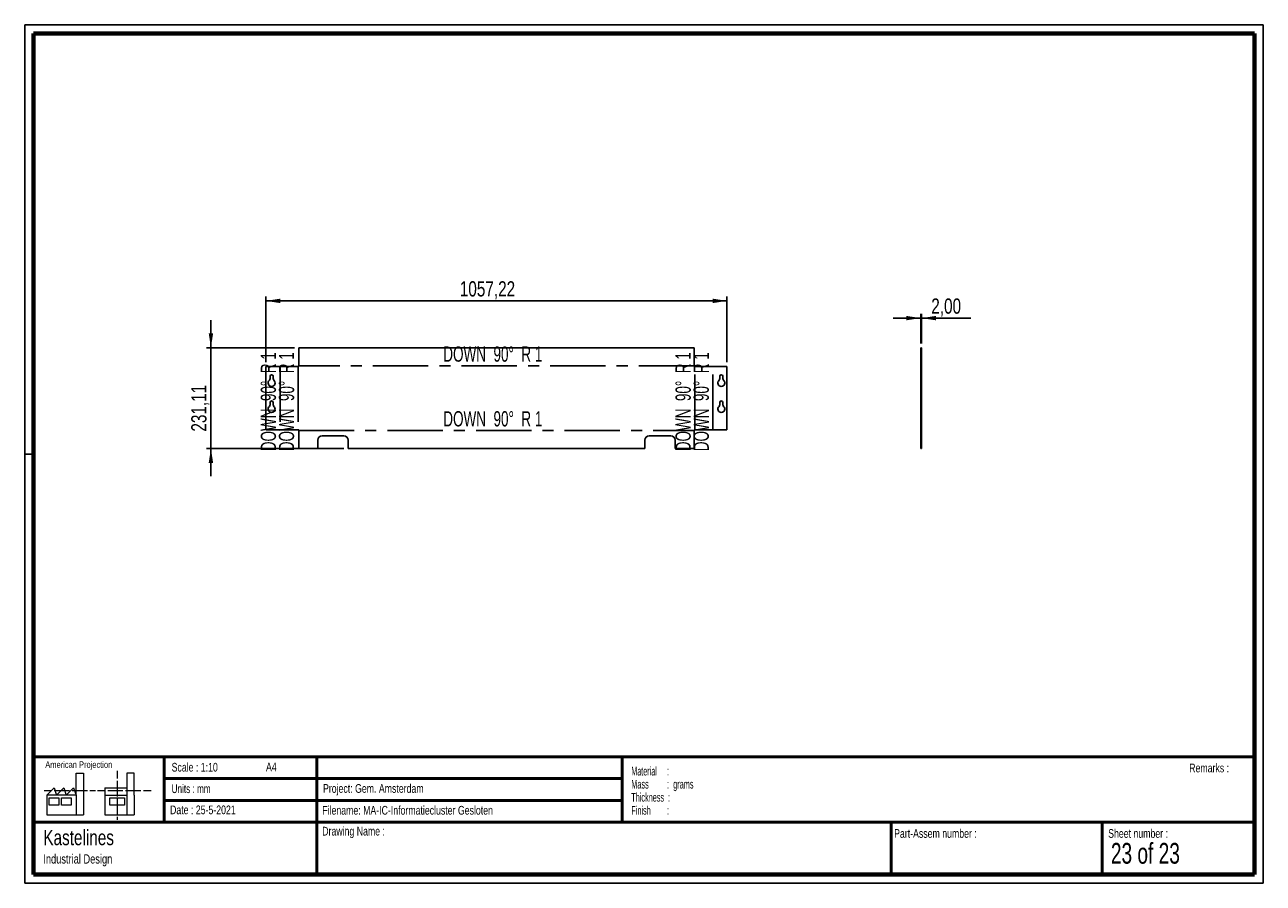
# Paper-space layout 'Sheet8(2)' of a CAD drawing. Header units: millimetres. Extents: x 7 to 291, y 7 to 204.
import ezdxf

# ---------------------------------------------------------------- set-up
doc = ezdxf.new("R2010")
doc.units = ezdxf.units.MM
doc.linetypes.add('CENTERX2', pattern=[20.32, 12.7, -2.54, 2.54, -2.54])
for name, color, linetype in [('BORDERS', 7, 'Continuous'), ('DRAWING', 7, 'Continuous'), ('TEXT_SHEET_FORMAT', 7, 'Continuous')]:
    doc.layers.add(name, color=color, linetype=linetype)
doc.styles.add('SLDTEXTSTYLE0', font='TXT', dxfattribs={"width": 0.7})
doc.styles.add('SLDTEXTSTYLE1', font='TXT', dxfattribs={"width": 0.75})
doc.styles.add('SLDTEXTSTYLE10', font='TXT', dxfattribs={"width": 0.660714})
doc.styles.add('SLDTEXTSTYLE3', font='TXT', dxfattribs={"width": 0.5675})
doc.styles.add('SLDTEXTSTYLE4', font='TXT', dxfattribs={"width": 0.55})
doc.styles.add('SLDTEXTSTYLE5', font='TXT', dxfattribs={"width": 0.605})
doc.styles.add('SLDTEXTSTYLE6', font='TXT', dxfattribs={"width": 0.549})
doc.styles.add('SLDTEXTSTYLE9', font='TXT', dxfattribs={"width": 0.6875})
doc.dimstyles.new('SLDDIMSTYLE8', dxfattribs={"dimtxt": 3.5, "dimasz": 3.302, "dimexe": 0, "dimexo": 0.0625, "dimgap": 0.875, "dimtad": 1, "dimlfac": 10, "dimrnd": 1e-09, "dimzin": 12, "dimdsep": 46, "dimtxsty": 'SLDTEXTSTYLE1', "dimsah": 1, "dimcen": 0.09, "dimadec": 0, "dimazin": 3, "dimtfac": 1, "dimtmove": 0, "dimatfit": 0, "dimfxl": 1, "dimfrac": 2, "dimtolj": 1, "dimtzin": 12, "dimarcsym": 0})
doc.dimstyles.new('SLDDIMSTYLE9', dxfattribs={"dimtxt": 3.5, "dimasz": 3.302, "dimexe": 0, "dimexo": 0.0625, "dimgap": 0.875, "dimtad": 1, "dimlfac": 10, "dimrnd": 1e-09, "dimzin": 12, "dimdsep": 46, "dimtxsty": 'SLDTEXTSTYLE1', "dimsah": 1, "dimcen": 0.09, "dimadec": 0, "dimazin": 3, "dimtfac": 1, "dimtofl": 0, "dimtmove": 0, "dimatfit": 3, "dimfxl": 1, "dimfrac": 2, "dimtolj": 1, "dimtzin": 12, "dimarcsym": 0})

# ---------------------------------------------------------------- blocks, each defined once
blk = doc.blocks.new('SW_NOTE_0_83')
at = {"layer": 'TEXT_SHEET_FORMAT', "color": 0, "char_height": 2, "attachment_point": 1}
for s, insert, style in [('Material     :', (0, 2.58), 'SLDTEXTSTYLE3'), ('Mass         :  grams', (0, -0.42), 'SLDTEXTSTYLE4'), ('Thickness  :', (0, -3.42), 'SLDTEXTSTYLE5'), ('Finish        :', (0, -6.42), 'SLDTEXTSTYLE6')]:
    blk.add_mtext(s, dxfattribs=dict(at, insert=insert, style=style))
blk = doc.blocks.new('SW_NOTE_0_84')
at = {"layer": 'DRAWING', "color": 0, "attachment_point": 1, "style": 'SLDTEXTSTYLE1'}
for s, insert, char_height in [('Kastelines', (0, 4.51), 3.5), ('Industrial Design', (0, -1.09), 2.1167)]:
    blk.add_mtext(s, dxfattribs=dict(at, insert=insert, char_height=char_height))
blk = doc.blocks.new('_D_207')
at = {"layer": 'DRAWING', "color": 7}
for p, q in [((61.88, 126.39), (61.88, 141.42)), ((167.6, 140.42), (61.88, 140.42)), ((167.6, 126.39), (167.6, 141.42))]:
    blk.add_line(p, q, dxfattribs=at)
for points in [[(61.88, 140.42), (65.18, 139.91), (65.18, 140.93)], [(167.6, 140.42), (164.3, 140.93), (164.3, 139.91)]]:
    blk.add_solid(points, dxfattribs=at)
at = {"layer": 'DRAWING', "color": 7, "insert": (106.33, 144.93), "char_height": 3.5, "attachment_point": 1, "style": 'SLDTEXTSTYLE1'}
blk.add_mtext('1057,22', dxfattribs=at)
blk = doc.blocks.new('_D_208')
at = {"layer": 'DRAWING', "color": 7}
for p, q in [((49.26, 129.66), (49.26, 136.01)), ((68.41, 129.66), (48.26, 129.66)), ((49.26, 106.55), (49.26, 129.66)), ((79.74, 106.55), (48.26, 106.55)), ((49.26, 106.55), (49.26, 100.2))]:
    blk.add_line(p, q, dxfattribs=at)
for points in [[(49.26, 129.66), (49.76, 132.97), (48.75, 132.97)], [(49.26, 106.55), (48.75, 103.25), (49.76, 103.25)]]:
    blk.add_solid(points, dxfattribs=at)
at = {"layer": 'DRAWING', "color": 7, "insert": (44.74, 110.42), "char_height": 3.5, "attachment_point": 1, "rotation": 90, "style": 'SLDTEXTSTYLE1'}
blk.add_mtext('231,11', dxfattribs=at)
blk = doc.blocks.new('_D_209')
at = {"layer": 'DRAWING', "color": 7}
for p, q in [((212.02, 136.47), (205.67, 136.47)), ((212.02, 130.66), (212.02, 137.47)), ((212.02, 136.47), (212.22, 136.47)), ((212.22, 130.66), (212.22, 137.47)), ((212.22, 136.47), (223.5, 136.47))]:
    blk.add_line(p, q, dxfattribs=at)
for points in [[(212.02, 136.47), (208.72, 136.97), (208.72, 135.96)], [(212.22, 136.47), (215.52, 135.96), (215.52, 136.97)]]:
    blk.add_solid(points, dxfattribs=at)
at = {"layer": 'DRAWING', "color": 7, "insert": (214.45, 140.98), "char_height": 3.5, "attachment_point": 1, "style": 'SLDTEXTSTYLE1'}
blk.add_mtext('2,00', dxfattribs=at)

psp = doc.layouts.new('Sheet8(2)')

# ---------------------------------------------------------------- linework, layer by layer
at = {"color": 7, "linetype": 'Continuous', "lineweight": 25}
for p, q in [((69.4052, 125.3916), (69.4052, 129.6648)), ((160.0699, 129.6648), (69.4052, 129.6648)), ((160.0699, 129.6648), (160.0699, 125.3916)), ((212.0219, 129.6648), (212.2219, 129.6648)), ((212.0219, 129.6648), (212.0219, 125.3916)), ((212.2219, 129.6648), (212.2219, 125.3916)), ((61.8765, 110.8269), (61.8765, 125.3916)), ((61.8765, 125.3916), (69.4052, 125.3916)), ((160.0699, 125.3916), (167.5986, 125.3916)), ((167.5986, 125.3916), (167.5986, 110.8269)), ((212.0219, 125.3916), (212.0219, 110.8269)), ((212.0219, 125.3916), (212.2219, 125.3916)), ((212.2219, 125.3916), (212.2219, 110.8269)), ((62.8265, 123.1092), (62.8265, 122.5929)), ((63.5265, 122.5929), (63.5265, 123.1092)), ((165.9486, 123.1092), (165.9486, 122.5929)), ((166.6486, 122.5929), (166.6486, 123.1092)), ((62.8265, 117.1092), (62.8265, 116.5929)), ((63.5265, 116.5929), (63.5265, 117.1092)), ((165.9486, 117.1092), (165.9486, 116.5929)), ((166.6486, 116.5929), (166.6486, 117.1092)), ((69.4052, 110.8269), (61.8765, 110.8269)), ((69.4052, 106.5537), (69.4052, 110.8269)), ((167.5986, 110.8269), (160.0699, 110.8269)), ((160.0699, 110.8269), (160.0699, 106.5537)), ((212.0219, 110.8269), (212.2219, 110.8269)), ((212.0219, 110.8269), (212.0219, 106.5537)), ((212.2219, 110.8269), (212.2219, 106.5537)), ((73.7375, 108.4537), (73.7375, 106.5537)), ((79.7375, 109.4537), (74.7375, 109.4537)), ((80.7375, 108.4537), (80.7375, 106.5537)), ((148.7375, 108.4537), (148.7375, 106.5537)), ((154.7375, 109.4537), (149.7375, 109.4537)), ((155.7375, 108.4537), (155.7375, 106.5537)), ((69.4052, 106.5537), (73.7375, 106.5537)), ((80.7375, 106.5537), (148.7375, 106.5537)), ((155.7375, 106.5537), (160.0699, 106.5537)), ((212.0219, 106.5537), (212.2219, 106.5537))]:
    psp.add_line(p, q, dxfattribs=at)
at = {"color": 7, "linetype": 'CENTERX2'}
for p, q in [((65.1042, 125.3916), (65.1042, 110.8269)), ((69.2598, 125.3916), (69.2598, 110.8269)), ((160.0699, 125.537), (69.4052, 125.537)), ((160.2153, 110.8269), (160.2153, 125.3916)), ((164.3708, 110.8269), (164.3708, 125.3916)), ((69.4052, 110.6815), (160.0699, 110.6815))]:
    psp.add_line(p, q, dxfattribs=at)
at = {"color": 7, "linetype": 'Continuous', "lineweight": 25}
for centre, radius, start, end in [((63.1765, 121.6092), 0.8, 130.832217, 49.167783), ((62.3265, 122.5929), 0.5, 310.832217, 0), ((63.1765, 123.1092), 0.35, 0, 180), ((64.0265, 122.5929), 0.5, 180, 229.167783), ((166.2986, 121.6092), 0.8, 130.832217, 49.167783), ((165.4486, 122.5929), 0.5, 310.832217, 0), ((166.2986, 123.1092), 0.35, 0, 180), ((167.1486, 122.5929), 0.5, 180, 229.167783), ((62.3265, 116.5929), 0.5, 310.832217, 0), ((63.1765, 117.1092), 0.35, 0, 180), ((64.0265, 116.5929), 0.5, 180, 229.167783), ((165.4486, 116.5929), 0.5, 310.832217, 0), ((166.2986, 117.1092), 0.35, 360, 180), ((167.1486, 116.5929), 0.5, 180, 229.167783), ((63.1765, 115.6092), 0.8, 130.832217, 49.167783), ((166.2986, 115.6092), 0.8, 130.832217, 49.167783), ((74.7375, 108.4537), 1, 90, 180), ((79.7375, 108.4537), 1, 0, 90), ((149.7375, 108.4537), 1, 90, 180), ((154.7375, 108.4537), 1, 0, 90)]:
    psp.add_arc(centre, radius, start, end, dxfattribs=at)
at = {"layer": 'BORDERS', "lineweight": 70}
for p, q in [((8.5696, 8.7839), (8.5696, 201.7839)), ((8.5696, 201.7839), (288.5696, 201.7839)), ((288.5696, 201.7839), (288.5696, 8.7839)), ((288.5696, 8.7839), (8.5696, 8.7839))]:
    psp.add_line(p, q, dxfattribs=at)
at = {"layer": 'BORDERS', "lineweight": 50}
for p, q in [((8.5696, 35.7839), (288.5696, 35.7839)), ((38.5696, 35.7839), (38.5696, 20.7839)), ((73.5696, 35.7839), (73.5696, 8.7839)), ((143.5696, 35.7839), (143.5696, 20.7839)), ((38.5696, 30.7839), (143.5696, 30.7839)), ((38.5696, 25.7839), (143.5696, 25.7839)), ((8.5696, 20.7839), (288.5696, 20.7839)), ((205.2225, 8.7839), (205.2225, 20.7839)), ((253.6509, 8.7839), (253.6509, 20.7839))]:
    psp.add_line(p, q, dxfattribs=at)
at = {"layer": 'TEXT_SHEET_FORMAT'}
for p, q in [((6.5696, 203.7839), (290.5696, 203.7839)), ((6.5696, 203.7839), (6.5696, 6.7839)), ((290.5696, 203.7839), (290.5696, 6.7839)), ((6.5696, 105.2839), (8.6215, 105.2839)), ((6.5696, 6.7839), (290.5696, 6.7839))]:
    psp.add_line(p, q, dxfattribs=at)
at = {"layer": 'TEXT_SHEET_FORMAT', "color": 7, "linetype": 'Continuous', "lineweight": 18}
for p, q in [((18.3208, 26.9711), (18.3208, 32.0361)), ((18.3208, 32.0361), (20.0027, 32.0361)), ((20.0027, 32.0361), (20.0027, 22.4704)), ((27.7328, 32.596), (27.7328, 30.8389)), ((31.6542, 32.0317), (29.9723, 32.0317)), ((29.9723, 32.0317), (29.9723, 22.466)), ((31.6542, 26.9668), (31.6542, 32.0317)), ((11.5933, 26.9711), (13.2752, 28.6594)), ((13.2752, 28.6594), (13.8375, 26.9711)), ((13.8375, 26.9711), (15.5194, 28.6594)), ((15.5194, 28.6594), (16.0814, 26.9711)), ((16.0814, 26.9711), (17.7632, 28.6594)), ((17.7632, 28.6594), (18.3208, 26.9711)), ((24.9266, 28.655), (24.9266, 26.9668)), ((24.9266, 28.655), (29.9723, 28.655)), ((27.7328, 30.2516), (27.7328, 28.4899)), ((27.7328, 28.4899), (27.7328, 26.7282)), ((10.9809, 28.0997), (12.736, 28.0997)), ((18.3208, 26.9711), (11.5933, 26.9711)), ((11.5933, 26.9711), (11.5933, 22.4704)), ((12.1556, 26.4115), (14.3995, 26.4115)), ((12.1556, 24.7231), (12.1556, 26.4115)), ((13.321, 28.0997), (15.076, 28.0997)), ((14.3995, 26.4115), (14.3995, 24.7231)), ((14.957, 26.4115), (17.2012, 26.4115)), ((14.957, 24.7231), (14.957, 26.4115)), ((15.076, 28.0997), (16.8309, 28.0997)), ((17.2012, 26.4115), (17.2012, 24.7231)), ((17.4159, 28.0997), (19.1711, 28.0997)), ((18.3208, 26.9711), (18.3208, 22.4704)), ((19.1711, 28.0997), (20.926, 28.0997)), ((21.511, 28.0997), (22.8089, 28.0997)), ((23.2447, 28.0953), (24.9952, 28.0953)), ((24.9266, 26.9668), (29.9723, 26.9668)), ((24.9266, 26.9668), (24.9266, 22.466)), ((25.5802, 28.0953), (27.3352, 28.0953)), ((26.0509, 26.4071), (29.4147, 26.4071)), ((26.0509, 24.7187), (26.0509, 26.4071)), ((27.3352, 28.0953), (29.0902, 28.0953)), ((27.7328, 26.1409), (27.7328, 24.3793)), ((29.4147, 26.4071), (29.4147, 24.7187)), ((29.6752, 28.0953), (31.4303, 28.0953)), ((31.4303, 28.0953), (33.1853, 28.0953)), ((31.6542, 26.9668), (31.6542, 22.466)), ((33.7703, 28.0953), (35.5252, 28.0953)), ((14.3995, 24.7231), (12.1556, 24.7231)), ((17.2012, 24.7231), (14.957, 24.7231)), ((29.4147, 24.7187), (26.0509, 24.7187)), ((27.7328, 24.3793), (27.7328, 22.6175)), ((11.5933, 22.4704), (18.3208, 22.4704)), ((18.3208, 22.4704), (20.0027, 22.4704)), ((24.9266, 22.466), (31.6542, 22.466)), ((27.7328, 22.0302), (27.7328, 21.342))]:
    psp.add_line(p, q, dxfattribs=at)

# ---------------------------------------------------------------- block references
at = {"layer": 'DRAWING'}
psp.add_blockref('SW_NOTE_0_84', (10.8265, 14.511), dxfattribs=at)
at = {"layer": 'TEXT_SHEET_FORMAT', "color": 218}
psp.add_blockref('SW_NOTE_0_83', (145.6526, 30.9309), dxfattribs=at)

# ---------------------------------------------------------------- texts
at = {"layer": 'DRAWING', "char_height": 3.5, "attachment_point": 2, "rotation": 90, "style": 'SLDTEXTSTYLE10'}
for insert in [(60.6764, 117.2792), (64.8319, 117.2792), (155.7875, 117.2792), (159.943, 117.2792)]:
    psp.add_mtext('DOWN  90°  R 1', dxfattribs=dict(at, insert=insert))
at = {"layer": 'DRAWING', "char_height": 3.5, "attachment_point": 2, "style": 'SLDTEXTSTYLE10'}
for insert in [(113.9075, 129.9648), (113.9075, 115.1093)]:
    psp.add_mtext('DOWN  90°  R 1', dxfattribs=dict(at, insert=insert))
at = {"layer": 'TEXT_SHEET_FORMAT', "attachment_point": 1}
for s, insert, char_height, style in [('American Projection', (11.2772, 34.7557), 1.5, 'SLDTEXTSTYLE1'), ('Scale : 1:10', (40.2454, 34.4082), 2, 'SLDTEXTSTYLE1'), ('A4', (61.8906, 34.4862), 2, 'SLDTEXTSTYLE1'), ('Remarks :', (273.5956, 34.2358), 2, 'SLDTEXTSTYLE1'), ('Units : mm', (40.2393, 29.4761), 2, 'SLDTEXTSTYLE0'), ('Project: Gem. Amsterdam', (74.9564, 29.538), 2, 'SLDTEXTSTYLE1'), ('Date : 25-5-2021', (39.8865, 24.6218), 2, 'SLDTEXTSTYLE1'), ('Filename: MA-IC-Informatiecluster Gesloten', (74.7977, 24.5313), 2, 'SLDTEXTSTYLE1'), ('Drawing Name :', (74.7803, 19.7365), 2, 'SLDTEXTSTYLE1'), ('Part-Assem number :', (205.9266, 19.2104), 2, 'SLDTEXTSTYLE1'), ('Sheet number :', (255.0112, 19.2104), 2, 'SLDTEXTSTYLE1'), ('23 of 23', (255.6343, 16.0396), 4.7625, 'SLDTEXTSTYLE9')]:
    psp.add_mtext(s, dxfattribs=dict(at, insert=insert, char_height=char_height, style=style))

# ---------------------------------------------------------------- dimensions: what is measured, and where the dimension line sits
at = {"layer": 'DRAWING', "color": 7}
for base, p1, p2, dimstyle, picture, middle in [((61.8765, 140.423), (167.5986, 125.3916), (61.8765, 125.3916), 'SLDDIMSTYLE9', '_D_207', (114.7375, 140.423)), ((212.2219, 136.4652), (212.0219, 129.6648), (212.2219, 129.6648), 'SLDDIMSTYLE8', '_D_209', (218.9781, 136.4652))]:
    dim = psp.add_linear_dim(base=base, p1=p1, p2=p2, dimstyle=dimstyle, dxfattribs=at)
    dim.commit()
    dim.dimension.update_dxf_attribs({"geometry": picture, "text_midpoint": middle, "dimtype": 160})
dim = psp.add_linear_dim(base=(49.2561, 129.6648), p1=(80.7375, 106.5537), p2=(69.4052, 129.6648), angle=90, dimstyle='SLDDIMSTYLE8', dxfattribs=at)
dim.commit()
dim.dimension.update_dxf_attribs({"geometry": '_D_208', "text_midpoint": (49.2561, 117.5276), "dimtype": 160})

doc.saveas('drawing.dxf')
